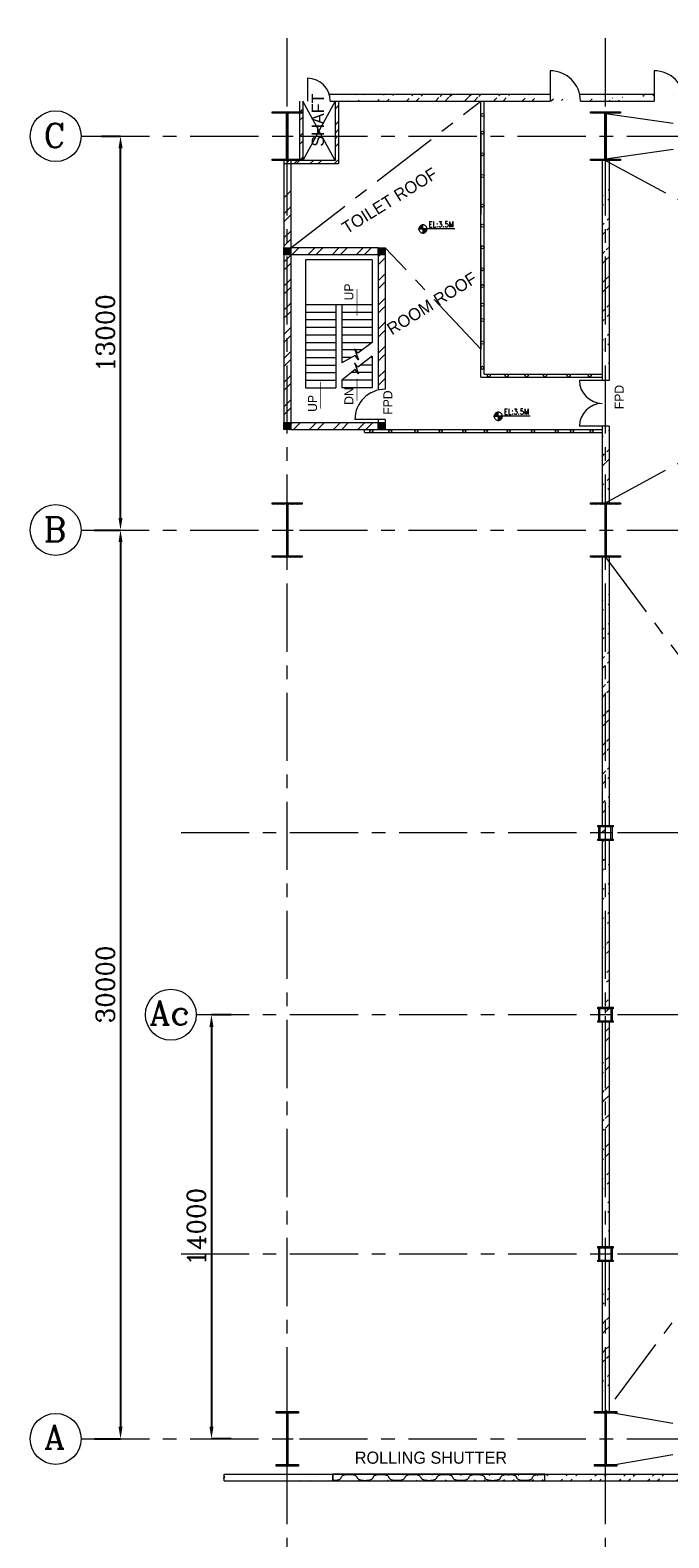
# Model space of a CAD drawing. Header units: inches. Extents: x 0 to 1545919, y -165762 to 23143738.
# Tile 5 of 131: x 104213 to 125281, y 49202 to 98969. Entities that reach past the tile are written whole.
import ezdxf

# ---------------------------------------------------------------- set-up
doc = ezdxf.new("R2010")
doc.units = ezdxf.units.IN
doc.header["$LTSCALE"] = 1800
doc.header["$MEASUREMENT"] = 0
doc.linetypes.add('CENTER', pattern=[2, 1.25, -0.25, 0.25, -0.25])
doc.linetypes.add('CENTER2', pattern=[1.125, 0.75, -0.125, 0.125, -0.125])
doc.layers.get('0').update_dxf_attribs({"color": 253, "lineweight": 5})
for name, color, linetype, lineweight in [('AUX COL', 1, 'Continuous', 18), ('CEN', 8, 'CENTER', 18), ('COL', 1, 'Continuous', 18), ('DIM', 4, 'Continuous', 18), ('DOOR', 235, 'Continuous', 13), ('GRID', 251, 'CENTER', 18), ('STAIR', 2, 'Continuous', 15), ('STEEL', 231, 'Continuous', 18), ('TEXT', 3, 'Continuous', 18), ('WALL', 6, 'Continuous', 18)]:
    doc.layers.add(name, color=color, linetype=linetype, lineweight=lineweight)
doc.styles.add('HTX11', font='O8111901')
doc.styles.add('HTX31', font='OLB21191')
doc.styles.add('ROMANC', font='ROMANC.SHX')
doc.styles.add('ROMANS', font='romans.shx')
doc.dimstyles.new('K2', dxfattribs={"dimtxt": 600, "dimasz": 400, "dimexe": 200, "dimexo": 200, "dimgap": 200, "dimtad": 1, "dimdec": 0, "dimzin": 0, "dimdsep": 46, "dimtxsty": 'ROMANC', "dimcen": 0.09, "dimclrd": 256, "dimclrt": 4, "dimadec": 0, "dimazin": 0, "dimtfac": 1, "dimtdec": 0, "dimtofl": 0, "dimtmove": 1, "dimatfit": 3, "dimfxl": 0.18, "dimtolj": 1, "dimtzin": 0, "dimarcsym": 0})
pattern_1 = [(45, (-278457.7, -2558.94), (-397.7476, 397.7476), []), (45, (-278192.53, -2558.94), (-397.7476, 397.7476), [])]

# ---------------------------------------------------------------- blocks, each defined once
blk = doc.blocks.new('A-ROW COLUMN')
at = {"layer": 'COL'}
h = blk.add_hatch(dxfattribs=at)
h.set_pattern_fill('ANSI31', color=256, scale=200, style=0)
h.set_pattern_definition([(45, (165226.353, 18853.894), (-17.67767, 17.67767), [])])
h.paths.add_polyline_path([(180799, 40890), (181539, 40890), (181539, 40840), (180799, 40840)])
h.paths.add_polyline_path([(181153, 42590), (181185, 42590), (181185, 40890), (181153, 40890)])
h.paths.add_polyline_path([(180799, 42640), (181539, 42640), (181539, 42590), (180799, 42590)])
blk.add_line((181169, 40840), (181169, 42640))
at = {"layer": 'CEN'}
for p, q in [((181169, 40840), (181169, 42640)), ((180977, 41740), (181360, 41740))]:
    blk.add_line(p, q, dxfattribs=at)
at = {"layer": 'COL'}
for points in [[(180799, 42640), (181539, 42640), (181539, 42590), (180799, 42590)], [(181153, 42590), (181185, 42590), (181185, 40890), (181153, 40890)], [(180799, 40890), (181539, 40890), (181539, 40840), (180799, 40840)]]:
    blk.add_lwpolyline(points, close=True, dxfattribs=at)
blk = doc.blocks.new('C-ROW COLUMN')
at = {"layer": 'COL'}
h = blk.add_hatch(dxfattribs=at)
h.set_pattern_fill('ANSI31', color=256, scale=200, style=0)
h.set_pattern_definition([(45, (-1315.907, -6.545), (-17.6776695, 17.6776695), [])])
h.paths.add_polyline_path([(77950, 120865), (76960, 120865), (76960, 120820), (77950, 120820)])
h.paths.add_polyline_path([(77478, 120820), (77433, 120820), (77433, 119310), (77478, 119310)])
h.paths.add_polyline_path([(77950, 119310), (76960, 119310), (76960, 119265), (77950, 119265)])
at = {"layer": 'CEN'}
for p, q in [((77455, 119265), (77455, 120865)), ((77264, 120065), (77647, 120065))]:
    blk.add_line(p, q, dxfattribs=at)
at = {"layer": 'COL'}
for points in [[(76960, 120865), (77950, 120865), (77950, 120820), (76960, 120820)], [(77433, 120820), (77478, 120820), (77478, 119310), (77433, 119310)], [(76960, 119310), (77950, 119310), (77950, 119265), (76960, 119265)]]:
    blk.add_lwpolyline(points, close=True, dxfattribs=at)
blk = doc.blocks.new('B-ROW COLUMN')
at = {"layer": 'COL'}
h = blk.add_hatch(dxfattribs=at)
h.set_pattern_fill('ANSI31', color=256, scale=200, style=0)
h.set_pattern_definition([(45, (155648.048, 63141.767), (-17.67767, 17.67767), [])])
h.paths.add_polyline_path([(171095, 85178), (172085, 85178), (172085, 85128), (171095, 85128)])
h.paths.add_polyline_path([(171574, 86878), (171606, 86878), (171606, 85178), (171574, 85178)])
h.paths.add_polyline_path([(171095, 86928), (172085, 86928), (172085, 86878), (171095, 86878)])
blk.add_line((171590, 85128), (171590, 86928))
at = {"layer": 'CEN'}
for p, q in [((171590, 85128), (171590, 86928)), ((171399, 86028), (171782, 86028))]:
    blk.add_line(p, q, dxfattribs=at)
at = {"layer": 'COL'}
for points in [[(171095, 86928), (172085, 86928), (172085, 86878), (171095, 86878)], [(171574, 86878), (171606, 86878), (171606, 85178), (171574, 85178)], [(171095, 85178), (172085, 85178), (172085, 85128), (171095, 85128)]]:
    blk.add_lwpolyline(points, close=True, dxfattribs=at)
blk = doc.blocks.new('*D714')
at = {"layer": 'DIM', "color": 0, "lineweight": -2, "transparency": 16777216}
for p, q in [((106338, 82469), (107193, 82469)), ((106338, 52469), (107193, 52469))]:
    blk.add_line(p, q, dxfattribs=at)
at = {"layer": 'DIM', "lineweight": -2, "transparency": 16777216}
blk.add_line((107193, 82069), (107193, 52869), dxfattribs=at)
at = {"layer": 'DIM', "transparency": 16777216}
for points in [[(107127, 82069), (107260, 82069), (107193, 82469)], [(107127, 52869), (107260, 52869), (107193, 52469)]]:
    blk.add_solid(points, dxfattribs=at)
at = {"layer": 'DIM', "color": 4, "transparency": 16777216, "insert": (106693, 67469), "char_height": 600, "attachment_point": 5, "rotation": 90, "style": 'ROMANC'}
blk.add_mtext('\\A1;30000', dxfattribs=at)
blk = doc.blocks.new('*D715')
at = {"layer": 'DIM', "color": 0, "lineweight": -2, "transparency": 16777216}
for p, q in [((106564, 95469), (107193, 95469)), ((106564, 82469), (107193, 82469))]:
    blk.add_line(p, q, dxfattribs=at)
at = {"layer": 'DIM', "lineweight": -2, "transparency": 16777216}
blk.add_line((107193, 82869), (107193, 95069), dxfattribs=at)
at = {"layer": 'DIM', "transparency": 16777216}
for points in [[(107127, 95069), (107260, 95069), (107193, 95469)], [(107127, 82869), (107260, 82869), (107193, 82469)]]:
    blk.add_solid(points, dxfattribs=at)
at = {"layer": 'DIM', "color": 4, "transparency": 16777216, "insert": (106693, 88969), "char_height": 600, "attachment_point": 5, "rotation": 90, "style": 'ROMANC'}
blk.add_mtext('\\A1;13000', dxfattribs=at)
blk = doc.blocks.new('*D716')
at = {"layer": 'DIM', "color": 0, "lineweight": -2, "transparency": 16777216}
for p, q in [((110844, 66469), (110193, 66469)), ((110844, 52469), (110193, 52469))]:
    blk.add_line(p, q, dxfattribs=at)
at = {"layer": 'DIM', "lineweight": -2, "transparency": 16777216}
blk.add_line((110193, 66069), (110193, 52869), dxfattribs=at)
at = {"layer": 'DIM', "transparency": 16777216}
for points in [[(110127, 66069), (110260, 66069), (110193, 66469)], [(110127, 52869), (110260, 52869), (110193, 52469)]]:
    blk.add_solid(points, dxfattribs=at)
at = {"layer": 'DIM', "color": 4, "transparency": 16777216, "insert": (109693, 59469), "char_height": 600, "attachment_point": 5, "rotation": 90, "style": 'ROMANC'}
blk.add_mtext('\\A1;14000', dxfattribs=at)

msp = doc.modelspace()

# ---------------------------------------------------------------- hatches: boundary and pattern name
h = msp.add_hatch()
h.set_pattern_fill('ANSI32', color=256, scale=1800, style=0)
h.set_pattern_definition([(45, (0, 1000), (-477.297, 477.297), []), (45, (318.2, 1000), (-477.297, 477.297), [])])
edge = h.paths.add_edge_path()
edge.add_line((125767.519, 96858.682), (165369.097, 96858.682))
edge.add_line((125794.328, 96628.682), (165369.097, 96628.682))
edge.add_line((122337.666, 96858.682), (124794.328, 96858.682))
edge.add_line((122364.476, 96628.682), (124794.328, 96628.682))
edge.add_line((114076.298, 96858.682), (121364.476, 96858.682))
edge.add_line((114112.435, 96628.682), (121364.476, 96628.682))
h = msp.add_hatch()
h.set_pattern_fill('ANSI32', color=256, scale=1800, style=0)
edge = h.paths.add_edge_path()
edge.add_line((123309.328, 94668.682), (123309.328, 87399.606))
edge.add_line((123079.328, 94668.682), (123079.328, 87399.606))
h = msp.add_hatch()
h.set_pattern_fill('ANSI32', color=256, scale=1800, style=0)
edge = h.paths.add_edge_path()
edge.add_line((123309.328, 85899.606), (123309.328, 83368.682))
edge.add_line((123079.328, 85899.606), (123079.328, 83368.682))
h = msp.add_hatch()
h.set_pattern_fill('ANSI32', color=256, scale=1800, style=0)
edge = h.paths.add_edge_path()
edge.add_line((123309.328, 66218.682), (123309.328, 58818.682))
edge.add_line((123079.328, 66218.682), (123079.328, 58818.682))
edge.add_line((123309.328, 72218.682), (123309.328, 66718.682))
edge.add_line((123079.328, 72218.682), (123079.328, 66718.682))
edge.add_line((123309.328, 81568.682), (123309.328, 72718.682))
edge.add_line((123079.328, 81568.682), (123079.328, 72718.682))
h = msp.add_hatch()
h.set_pattern_fill('ANSI32', color=256, scale=1800, style=0)
edge = h.paths.add_edge_path()
edge.add_line((123309.328, 58318.682), (123309.328, 53368.682))
edge.add_line((123079.328, 58318.682), (123079.328, 53368.682))
h = msp.add_hatch()
h.set_pattern_fill('ANSI32', color=256, scale=1800, style=0)
edge = h.paths.add_edge_path()
edge.add_line((110607.5, 51078.682), (157024.328, 51078.682))
edge.add_line((110607.5, 51308.682), (157024.328, 51308.682))
at = {"layer": 'COL'}
h = msp.add_hatch(dxfattribs=at)
h.set_pattern_fill('ANSI31', color=1, scale=250, angle=180, style=0)
h.set_pattern_definition([(225, (109229.328, 86433.682), (22.09709, -22.09709), [])])
h.paths.add_polyline_path([(112809.328, 91553.682), (112809.328, 91783.682), (112579.328, 91783.682), (112579.328, 91553.682)])
h = msp.add_hatch(dxfattribs=at)
h.set_pattern_fill('ANSI31', color=1, scale=250, angle=180, style=0)
h.set_pattern_definition([(225, (112344.328, 86433.682), (22.09709, -22.09709), [])])
h.paths.add_polyline_path([(115924.328, 91553.682), (115924.328, 91783.682), (115694.328, 91783.682), (115694.328, 91553.682)])
h = msp.add_hatch(dxfattribs=at)
h.set_pattern_fill('ANSI31', color=1, scale=250, angle=180, style=0)
h.set_pattern_definition([(225, (109229.328, 80663.682), (22.09709, -22.09709), [])])
h.paths.add_polyline_path([(112809.328, 85783.682), (112809.328, 86013.682), (112579.328, 86013.682), (112579.328, 85783.682)])
h = msp.add_hatch(dxfattribs=at)
h.set_pattern_fill('ANSI31', color=1, scale=250, angle=180, style=0)
h.set_pattern_definition([(225, (112344.328, 80663.682), (22.09709, -22.09709), [])])
h.paths.add_polyline_path([(115924.328, 85783.682), (115924.328, 86013.682), (115694.328, 86013.682), (115694.328, 85783.682)])
at = {"layer": 'WALL', "linetype": 'Continuous'}
h = msp.add_hatch(dxfattribs=at)
h.set_pattern_fill('ANSI32', color=9, scale=1500, angle=360, style=0)
h.set_pattern_definition(pattern_1)
h.paths.add_polyline_path([(113209.328, 95468.682), (113094.328, 95468.682), (113094.328, 94668.682), (112694.328, 94668.682), (112694.328, 94553.682), (113209.328, 94553.682)])
h.paths.add_polyline_path([(113209.328, 96628.682), (113094.328, 96628.682), (113094.328, 95468.682), (113209.328, 95468.682)])
h = msp.add_hatch(dxfattribs=at)
h.set_pattern_fill('ANSI32', color=9, scale=1500, angle=360, style=0)
h.set_pattern_definition(pattern_1)
h.paths.add_polyline_path([(114384.328, 95468.682), (114269.328, 95468.682)])
h.paths.add_polyline_path([(114384.328, 96628.682), (114269.328, 96628.682), (114269.328, 95468.682), (114384.328, 95468.682)])
h = msp.add_hatch(dxfattribs=at)
h.set_pattern_fill('ANSI32', color=9, scale=1500, angle=360, style=0)
h.set_pattern_definition([(45, (0, 1000), (-397.7476, 397.7476), []), (45, (265.17, 1000), (-397.7476, 397.7476), [])])
h.paths.add_polyline_path([(112694.328, 94668.682), (112694.328, 94553.682), (114384.328, 94553.682), (114384.328, 95468.682), (114269.328, 95468.682), (114269.328, 94668.682)])
h = msp.add_hatch(dxfattribs=at)
h.set_pattern_fill('ANSI32', color=9, scale=1500, angle=360, style=0)
h.set_pattern_definition([(45, (-279727.7, -3478.94), (-397.7476, 397.7476), []), (45, (-279462.53, -3478.94), (-397.7476, 397.7476), [])])
h.paths.add_polyline_path([(112809.328, 93668.682), (112579.328, 93668.682), (112579.328, 85783.682), (112809.328, 85783.682)])
h = msp.add_hatch(dxfattribs=at)
h.set_pattern_fill('ANSI32', color=9, scale=1500, angle=360, style=0)
h.set_pattern_definition([(45, (-278457.7, -3558.94), (-397.7476, 397.7476), []), (45, (-278192.53, -3558.94), (-397.7476, 397.7476), [])])
h.paths.add_polyline_path([(115694.328, 91783.682), (112809.328, 91783.682), (112809.328, 91553.682), (115694.328, 91553.682)])
h = msp.add_hatch(dxfattribs=at)
h.set_pattern_fill('ANSI32', color=9, scale=1500, angle=360, style=0)
h.set_pattern_definition([(45, (108962.54, 85550.1), (-397.748, 397.748), []), (45, (109227.7, 85550.1), (-397.748, 397.748), [])])
edge = h.paths.add_edge_path()
edge.add_arc((115924.337, 85883.673), 1141.751, 90.0004462, 101.621923, ccw=False)
edge.add_line((115924.328, 87025.425), (115924.328, 91553.682))
edge.add_line((115924.328, 91553.682), (115694.328, 91553.682))
edge.add_line((115694.328, 91553.682), (115694.328, 87002.017))
h = msp.add_hatch(dxfattribs=at)
h.set_pattern_fill('ANSI32', color=9, scale=1500, angle=360, style=0)
h.set_pattern_definition([(45, (109447.54, 85780.1), (-397.75, 397.75), []), (45, (109712.7, 85780.1), (-397.75, 397.75), [])])
h.paths.add_polyline_path([(115694.328, 86013.682), (112809.328, 86013.682), (112809.328, 85783.682), (115694.328, 85783.682)])

# ---------------------------------------------------------------- linework, layer by layer
at = {"color": 2, "linetype": 'CENTER2', "ltscale": 0.15}
for p, q in [((123194.328, 72218.682), (123194.328, 72718.682)), ((123419.328, 72468.682), (122969.328, 72468.682)), ((123194.328, 66218.682), (123194.328, 66718.682)), ((123419.328, 66468.682), (122969.328, 66468.682)), ((123194.328, 58318.682), (123194.328, 58818.682)), ((123419.328, 58568.682), (122969.328, 58568.682))]:
    msp.add_line(p, q, dxfattribs=at)
msp.add_lwpolyline([(110607.5, 51078.682), (110607.5, 51174.516), (110584.5, 51174.516), (110630.5, 51212.849), (110607.5, 51212.849), (110607.5, 51308.682)])
for centre, radius in [((105053.987, 95468.682), 840.342), ((105053.987, 95468.682), 840.342), ((119134.328, 96167.735), 50), ((119134.328, 95589.166), 50), ((119134.328, 94872.776), 50), ((119134.328, 94156.386), 50), ((119134.328, 93178.492), 50), ((119134.328, 92516.602), 50), ((119134.328, 91795.092), 50), ((119134.328, 91078.711), 50), ((119134.328, 90520.562), 50), ((119134.328, 89907.959), 50), ((119134.328, 89401.905), 50), ((119134.328, 88653.168), 50), ((119134.328, 87822.751), 50), ((119341.507, 87568.682), 50), ((119931.502, 87568.682), 50), ((120593.477, 87568.682), 50), ((121196.347, 87568.682), 50), ((121976.532, 87568.682), 50), ((122673.97, 87568.682), 50), ((115467.464, 85733.682), 50), ((116089.194, 85733.682), 50), ((116952.303, 85733.682), 50), ((117756.896, 85733.682), 50), ((118530.16, 85733.682), 50), ((119244.054, 85733.682), 50), ((119993.056, 85733.682), 50), ((120800.574, 85733.682), 50), ((121584.686, 85733.682), 50), ((122087.923, 85733.682), 50), ((122731.597, 85733.682), 50), ((105053.139, 82468.682), 840.342), ((105053.139, 82468.682), 840.342), ((108853.139, 66468.682), 840.342), ((108853.139, 66468.682), 840.342), ((105053.987, 52468.682), 840.342), ((105053.987, 52468.682), 840.342)]:
    msp.add_circle(centre, radius)
at = {"layer": 'AUX COL'}
for p, q in [((122969.328, 72268.682), (122969.328, 72668.682)), ((123019.328, 72268.682), (123019.328, 72668.682)), ((123369.328, 72268.682), (123369.328, 72668.682)), ((123419.328, 72268.682), (123419.328, 72668.682)), ((122969.328, 66268.682), (122969.328, 66668.682)), ((123009.328, 66268.682), (123009.328, 66668.682)), ((123379.328, 66268.682), (123379.328, 66668.682)), ((123419.328, 66268.682), (123419.328, 66668.682)), ((122969.328, 58368.682), (122969.328, 58768.682)), ((123009.328, 58368.682), (123009.328, 58768.682)), ((123379.328, 58368.682), (123379.328, 58768.682)), ((123419.328, 58368.682), (123419.328, 58768.682))]:
    msp.add_line(p, q, dxfattribs=at)
for points in [[(122944.328, 72718.682), (123444.328, 72718.682), (123444.328, 72668.682), (122944.328, 72668.682)], [(122944.328, 72268.682), (123444.328, 72268.682), (123444.328, 72218.682), (122944.328, 72218.682)], [(122944.328, 66718.682), (123444.328, 66718.682), (123444.328, 66668.682), (122944.328, 66668.682)], [(122944.328, 66268.682), (123444.328, 66268.682), (123444.328, 66218.682), (122944.328, 66218.682)], [(122944.328, 58818.682), (123444.328, 58818.682), (123444.328, 58768.682), (122944.328, 58768.682)], [(122944.328, 58368.682), (123444.328, 58368.682), (123444.328, 58318.682), (122944.328, 58318.682)]]:
    msp.add_lwpolyline(points, close=True, dxfattribs=at)
at = {"layer": 'CEN'}
for p, q in [((112809.328, 91783.682), (119084.328, 96628.682)), ((114269.328, 96628.682), (113209.328, 94668.682)), ((114269.328, 94668.682), (113209.328, 96628.682)), ((123194.328, 94718.682), (133694.328, 96218.682)), ((123194.328, 96218.682), (133694.328, 94718.682)), ((123194.328, 83368.682), (144079.328, 94668.682)), ((123194.328, 94668.682), (144194.328, 83368.682)), ((119084.328, 88438.682), (115924.328, 91783.682)), ((144194.328, 81568.682), (123194.328, 53368.682)), ((123194.328, 81568.682), (144194.328, 53368.682)), ((123194.328, 51568.682), (133694.328, 53368.682)), ((123194.328, 53368.682), (133694.328, 51568.682))]:
    msp.add_line(p, q, dxfattribs=at)
at = {"layer": 'COL'}
for points in [[(112579.328, 91783.682), (112809.328, 91783.682), (112809.328, 91553.682), (112579.328, 91553.682)], [(115694.328, 91783.682), (115924.328, 91783.682), (115924.328, 91553.682), (115694.328, 91553.682)], [(112579.328, 86013.682), (112809.328, 86013.682), (112809.328, 85783.682), (112579.328, 85783.682)], [(115694.328, 86013.682), (115924.328, 86013.682), (115924.328, 85783.682), (115694.328, 85783.682)]]:
    msp.add_lwpolyline(points, close=True, dxfattribs=at)
at = {"layer": 'DOOR'}
for centre, radius, start, end in [((121364.476, 96628.682), 1000, 0, 90), ((124794.328, 96628.682), 1000, 0, 90), ((113362.435, 96628.682), 750, 0, 90), ((115924.328, 86113.682), 1000, 90, 180), ((123100.734, 87421.011), 771.703, 181.5894973, 268.4105027), ((123100.734, 85878.2), 771.703, 91.5894973, 178.4105027)]:
    msp.add_arc(centre, radius, start, end, dxfattribs=at)
at = {"layer": 'GRID'}
for p, q in [((112694.328, 35249.687), (112694.328, 98968.682)), ((123194.328, 35249.687), (123194.328, 98968.682)), ((105894.328, 95468.682), (165432.788, 95468.682)), ((105893.481, 82468.682), (165432.788, 82468.682)), ((165432.788, 72468.682), (109194.328, 72468.682)), ((165432.788, 66468.682), (109693.481, 66468.682)), ((165432.788, 58568.682), (109194.328, 58568.682)), ((105894.328, 52468.682), (165432.788, 52468.682))]:
    msp.add_line(p, q, dxfattribs=at)
at = {"layer": 'STAIR', "linetype": 'Continuous'}
for p, q in [((113294.328, 91383.682), (113294.328, 87163.682)), ((115494.328, 91383.682), (113294.328, 91383.682)), ((115494.328, 91383.682), (115494.328, 88663.682)), ((113294.311, 89913.682), (114294.328, 89913.682)), ((113294.311, 89663.682), (114294.328, 89663.682)), ((114294.328, 89913.682), (114294.328, 87163.682)), ((114294.328, 89913.682), (114494.328, 89913.682)), ((114494.328, 89913.682), (115494.328, 89913.682)), ((114494.328, 89913.682), (114494.328, 87989.53)), ((114494.328, 89663.682), (115494.328, 89663.682)), ((113294.311, 89413.682), (114294.328, 89413.682)), ((113294.311, 89163.682), (114294.328, 89163.682)), ((114494.328, 89413.682), (115494.328, 89413.682)), ((114494.328, 89163.682), (115494.328, 89163.682)), ((113294.311, 88913.682), (114294.328, 88913.682)), ((113294.311, 88663.682), (114294.328, 88663.682)), ((114494.328, 88913.682), (115494.328, 88913.682)), ((114494.328, 88663.682), (115494.328, 88663.682)), ((113294.311, 88413.682), (114294.328, 88413.682)), ((113294.311, 88163.682), (114294.328, 88163.682)), ((115166.184, 88413.682), (114494.328, 88413.682)), ((114808.134, 88163.682), (114494.328, 88163.682)), ((115494.328, 88163.682), (115433.606, 88163.682)), ((115494.328, 88211.603), (115494.328, 87163.682)), ((113294.311, 87913.682), (114294.328, 87913.682)), ((113294.311, 87663.682), (114294.328, 87663.682)), ((115494.328, 87663.682), (114803.27, 87663.682)), ((115494.328, 87913.682), (115116.818, 87913.682)), ((113294.311, 87413.682), (114294.328, 87413.682)), ((113294.311, 87163.682), (114294.328, 87163.682)), ((115494.328, 87413.682), (114494.328, 87413.682)), ((114494.328, 87413.682), (114494.328, 87163.682)), ((115494.328, 87163.682), (114494.328, 87163.682))]:
    msp.add_line(p, q, dxfattribs=at)
at = {"layer": 'STAIR', "linetype": 'Continuous', "flags": 128}
for points in [[(114994.328, 89515.665, 0, 150, 0), (114994.328, 89870.357, 25, 25, 0), (114994.328, 90428.997, 25, 25, 0)], [(113794.32, 87387.278, 0, 150, 0), (113794.32, 87032.586, 25, 25, 0), (113794.32, 86473.946, 25, 25, 0)], [(114994.328, 87493.324, 0, 150, 0), (114994.328, 87138.632, 25, 25, 0), (114994.328, 86741.754, 25, 25, 0)]]:
    msp.add_lwpolyline(points, format="xyseb", dxfattribs=at)
for points in [[(115494.328, 88663.682), (115026.559, 88307.307), (114915.87, 88447.567), (115041.579, 88091.548), (114930.89, 88231.808), (114494.328, 87989.53)], [(115494.328, 88211.603), (115026.559, 87842.453), (114915.87, 87982.713), (115041.579, 87626.694), (114930.89, 87766.954), (114494.328, 87413.682)]]:
    msp.add_lwpolyline(points, dxfattribs=at)
at = {"layer": 'STEEL'}
msp.add_line((114194.328, 51078.682), (114194.328, 51308.682), dxfattribs=at)
at = {"layer": 'STEEL', "flags": 128}
msp.add_lwpolyline([(114194.328, 51078.682), (121194.328, 51078.682), (121194.328, 51308.682), (114194.328, 51308.682)], close=True, dxfattribs=at)
for points in [[(114997.398, 51193.082), (114994.798, 51206.082), (114986.598, 51219.482), (114971.998, 51232.982), (114950.598, 51245.982), (114922.498, 51257.982), (114888.198, 51268.482), (114848.398, 51276.782), (114804.498, 51282.582), (114757.998, 51285.582), (114710.598, 51285.582), (114664.098, 51282.582), (114620.098, 51276.782), (114580.398, 51268.482), (114545.998, 51257.982), (114517.898, 51245.982), (114496.598, 51232.982), (114481.998, 51219.482), (114473.698, 51206.082), (114471.198, 51193.082)], [(116049.598, 51193.082), (116049.598, 51193.182), (116049.598, 51193.182), (116049.598, 51193.182), (116049.598, 51193.182), (116049.598, 51193.182), (116049.598, 51193.182), (116049.598, 51193.182), (116044.898, 51210.682), (116030.298, 51228.082), (116005.998, 51244.382), (115972.598, 51258.782), (115931.698, 51270.582), (115885.398, 51279.182), (115836.198, 51284.382), (115786.598, 51285.982), (115736.898, 51284.382), (115687.698, 51279.182), (115641.398, 51270.582), (115600.498, 51258.782), (115567.098, 51244.382), (115542.798, 51228.082), (115528.198, 51210.682), (115523.498, 51193.182), (115523.498, 51193.182), (115523.498, 51193.182), (115523.498, 51193.182), (115523.498, 51193.182), (115523.498, 51193.182), (115523.498, 51193.182), (115523.498, 51193.082)], [(117102.098, 51193.082), (117099.498, 51206.082), (117091.298, 51219.482), (117076.698, 51232.982), (117055.298, 51245.982), (117027.198, 51257.982), (116992.898, 51268.482), (116953.098, 51276.782), (116909.198, 51282.582), (116862.698, 51285.582), (116815.298, 51285.582), (116768.798, 51282.582), (116724.798, 51276.782), (116685.098, 51268.482), (116650.698, 51257.982), (116622.598, 51245.982), (116601.298, 51232.982), (116586.698, 51219.482), (116578.398, 51206.082), (116575.898, 51193.082)], [(118154.298, 51193.182), (118154.298, 51193.282), (118154.298, 51193.282), (118154.298, 51193.282), (118154.298, 51193.282), (118154.298, 51193.282), (118154.298, 51193.282), (118154.298, 51193.282), (118149.598, 51210.782), (118134.998, 51228.182), (118110.698, 51244.482), (118077.298, 51258.882), (118036.398, 51270.682), (117990.098, 51279.282), (117940.898, 51284.482), (117891.298, 51286.082), (117841.598, 51284.482), (117792.398, 51279.282), (117746.098, 51270.682), (117705.198, 51258.882), (117671.798, 51244.482), (117647.498, 51228.182), (117632.898, 51210.782), (117628.198, 51193.282), (117628.198, 51193.282), (117628.198, 51193.282), (117628.198, 51193.282), (117628.198, 51193.282), (117628.198, 51193.282), (117628.198, 51193.282), (117628.198, 51193.182)], [(119206.798, 51193.182), (119204.198, 51206.182), (119195.998, 51219.582), (119181.398, 51233.082), (119159.998, 51246.082), (119131.898, 51258.082), (119097.598, 51268.582), (119057.798, 51276.882), (119013.898, 51282.682), (118967.398, 51285.682), (118919.998, 51285.682), (118873.498, 51282.682), (118829.498, 51276.882), (118789.798, 51268.582), (118755.398, 51258.082), (118727.298, 51246.082), (118705.998, 51233.082), (118691.398, 51219.582), (118683.098, 51206.182), (118680.598, 51193.182)], [(120258.998, 51193.182), (120258.998, 51193.282), (120258.998, 51193.282), (120258.998, 51193.282), (120258.998, 51193.282), (120258.998, 51193.282), (120258.998, 51193.282), (120258.998, 51193.282), (120254.298, 51210.782), (120239.698, 51228.182), (120215.398, 51244.482), (120181.998, 51258.882), (120141.098, 51270.682), (120094.798, 51279.282), (120045.598, 51284.482), (119995.998, 51286.082), (119946.298, 51284.482), (119897.098, 51279.282), (119850.798, 51270.682), (119809.898, 51258.882), (119776.498, 51244.482), (119752.198, 51228.182), (119737.598, 51210.782), (119732.898, 51193.282), (119732.898, 51193.282), (119732.898, 51193.282), (119732.898, 51193.282), (119732.898, 51193.282), (119732.898, 51193.282), (119732.898, 51193.282), (119732.898, 51193.182)], [(121194.328, 51270.244), (121162.498, 51276.882), (121118.598, 51282.682), (121072.098, 51285.682), (121024.698, 51285.682), (120978.198, 51282.682), (120934.198, 51276.882), (120894.498, 51268.582), (120860.098, 51258.082), (120831.998, 51246.082), (120810.698, 51233.082), (120796.098, 51219.582), (120787.798, 51206.182), (120785.298, 51193.182)], [(114194.328, 51100.682), (114231.698, 51100.682), (114278.298, 51103.682), (114322.198, 51109.482), (114361.898, 51117.782), (114396.298, 51128.282), (114424.398, 51140.282), (114445.698, 51153.282), (114460.298, 51166.782), (114468.598, 51180.182), (114471.198, 51193.082)], [(114997.398, 51193.082), (114997.398, 51193.082), (114997.398, 51193.082), (114997.398, 51193.082), (114997.398, 51193.082), (114997.398, 51193.082), (114997.398, 51193.082), (114997.398, 51193.082), (115002.098, 51175.582), (115016.698, 51158.282), (115041.098, 51141.882), (115074.498, 51127.482), (115115.298, 51115.682), (115161.598, 51107.082), (115210.798, 51101.982), (115260.498, 51100.282), (115310.098, 51101.982), (115359.298, 51107.082), (115405.598, 51115.682), (115446.498, 51127.482), (115479.898, 51141.882), (115504.298, 51158.282), (115518.798, 51175.582), (115523.498, 51193.082)], [(116049.598, 51193.082), (116052.198, 51180.182), (116060.398, 51166.782), (116075.098, 51153.282), (116096.398, 51140.282), (116124.498, 51128.282), (116158.898, 51117.782), (116198.598, 51109.482), (116242.498, 51103.682), (116288.998, 51100.682), (116336.398, 51100.682), (116382.998, 51103.682), (116426.898, 51109.482), (116466.598, 51117.782), (116500.998, 51128.282), (116529.098, 51140.282), (116550.398, 51153.282), (116564.998, 51166.782), (116573.298, 51180.182), (116575.898, 51193.082)], [(117102.098, 51193.082), (117102.098, 51193.082), (117102.098, 51193.082), (117102.098, 51193.082), (117102.098, 51193.082), (117102.098, 51193.082), (117102.098, 51193.082), (117102.098, 51193.082), (117106.798, 51175.582), (117121.398, 51158.282), (117145.798, 51141.882), (117179.198, 51127.482), (117219.998, 51115.682), (117266.298, 51107.082), (117315.498, 51101.982), (117365.198, 51100.282), (117414.798, 51101.982), (117463.998, 51107.082), (117510.298, 51115.682), (117551.198, 51127.482), (117584.598, 51141.882), (117608.998, 51158.282), (117623.498, 51175.582), (117628.198, 51193.082)], [(118154.298, 51193.182), (118156.898, 51180.282), (118165.098, 51166.882), (118179.798, 51153.382), (118201.098, 51140.382), (118229.198, 51128.382), (118263.598, 51117.882), (118303.298, 51109.582), (118347.198, 51103.782), (118393.698, 51100.782), (118441.098, 51100.782), (118487.698, 51103.782), (118531.598, 51109.582), (118571.298, 51117.882), (118605.698, 51128.382), (118633.798, 51140.382), (118655.098, 51153.382), (118669.698, 51166.882), (118677.998, 51180.282), (118680.598, 51193.182)], [(119206.798, 51193.182), (119206.798, 51193.182), (119206.798, 51193.182), (119206.798, 51193.182), (119206.798, 51193.182), (119206.798, 51193.182), (119206.798, 51193.182), (119206.798, 51193.182), (119211.498, 51175.682), (119226.098, 51158.382), (119250.498, 51141.982), (119283.898, 51127.582), (119324.698, 51115.782), (119370.998, 51107.182), (119420.198, 51102.082), (119469.898, 51100.382), (119519.498, 51102.082), (119568.698, 51107.182), (119614.998, 51115.782), (119655.898, 51127.582), (119689.298, 51141.982), (119713.698, 51158.382), (119728.198, 51175.682), (119732.898, 51193.182)], [(120258.998, 51193.182), (120261.598, 51180.282), (120269.798, 51166.882), (120284.498, 51153.382), (120305.798, 51140.382), (120333.898, 51128.382), (120368.298, 51117.882), (120407.998, 51109.582), (120451.898, 51103.782), (120498.398, 51100.782), (120545.798, 51100.782), (120592.398, 51103.782), (120636.298, 51109.582), (120675.998, 51117.882), (120710.398, 51128.382), (120738.498, 51140.382), (120759.798, 51153.382), (120774.398, 51166.882), (120782.698, 51180.282), (120785.298, 51193.182)]]:
    msp.add_lwpolyline(points, dxfattribs=at)
at = {"layer": 'TEXT', "color": 3, "flags": 128}
for points in [[(117010.583, 92406.537), (117169.829, 92406.537)], [(117034.829, 92407.887), (117169.829, 92407.887)], [(117035.639, 92421.387), (117169.829, 92421.387)], [(117037.853, 92434.887), (117169.829, 92434.887)], [(117041.471, 92448.387), (117169.829, 92448.387)], [(117046.709, 92461.887), (117169.829, 92461.887)], [(117053.675, 92475.387), (117169.829, 92475.387)], [(117062.855, 92488.887), (117169.829, 92488.887)], [(117074.735, 92502.387), (117169.829, 92502.387)], [(117090.611, 92515.887), (117169.829, 92515.887)], [(117113.777, 92529.387), (117169.829, 92529.387)], [(117169.829, 92406.537), (117169.829, 92565.081)], [(118224.926, 92406.537), (117169.829, 92406.537)], [(117169.829, 92406.537), (117169.829, 92249.775)], [(117304.829, 92405.241), (117169.829, 92405.241)], [(117304.019, 92391.741), (117169.829, 92391.741)], [(117301.859, 92378.241), (117169.829, 92378.241)], [(117298.187, 92364.741), (117169.829, 92364.741)], [(117293.003, 92351.241), (117169.829, 92351.241)], [(117285.983, 92337.741), (117169.829, 92337.741)], [(117276.857, 92324.241), (117169.829, 92324.241)], [(117264.923, 92310.741), (117169.829, 92310.741)], [(117249.047, 92297.241), (117169.829, 92297.241)], [(117225.881, 92283.741), (117169.829, 92283.741)], [(119495.254, 86223.536), (119654.5, 86223.536)], [(119519.5, 86224.886), (119654.5, 86224.886)], [(119520.31, 86238.386), (119654.5, 86238.386)], [(119522.524, 86251.886), (119654.5, 86251.886)], [(119526.142, 86265.386), (119654.5, 86265.386)], [(119531.38, 86278.886), (119654.5, 86278.886)], [(119538.346, 86292.386), (119654.5, 86292.386)], [(119547.526, 86305.886), (119654.5, 86305.886)], [(119559.406, 86319.386), (119654.5, 86319.386)], [(119575.282, 86332.886), (119654.5, 86332.886)], [(119598.448, 86346.386), (119654.5, 86346.386)], [(119654.5, 86223.536), (119654.5, 86382.08)], [(120709.597, 86223.536), (119654.5, 86223.536)], [(119654.5, 86223.536), (119654.5, 86066.774)], [(119789.5, 86222.24), (119654.5, 86222.24)], [(119788.69, 86208.74), (119654.5, 86208.74)], [(119786.53, 86195.24), (119654.5, 86195.24)], [(119782.858, 86181.74), (119654.5, 86181.74)], [(119777.674, 86168.24), (119654.5, 86168.24)], [(119770.654, 86154.74), (119654.5, 86154.74)], [(119761.528, 86141.24), (119654.5, 86141.24)], [(119749.594, 86127.74), (119654.5, 86127.74)], [(119733.718, 86114.24), (119654.5, 86114.24)], [(119710.552, 86100.74), (119654.5, 86100.74)]]:
    msp.add_lwpolyline(points, dxfattribs=at)
for points in [[(117169.829, 92541.537, 0.414246), (117034.829, 92406.537)], [(117034.829, 92406.537, 0.414221), (117169.829, 92271.537)], [(117304.829, 92406.537, 0.414258), (117169.829, 92541.537)], [(117169.829, 92271.537, 0.414246), (117304.829, 92406.537)], [(119654.5, 86358.536, 0.414246), (119519.5, 86223.536)], [(119519.5, 86223.536, 0.414221), (119654.5, 86088.536)], [(119789.5, 86223.536, 0.414258), (119654.5, 86358.536)], [(119654.5, 86088.536, 0.414246), (119789.5, 86223.536)]]:
    msp.add_lwpolyline(points, format="xyb", dxfattribs=at)
at = {"layer": 'WALL'}
for p, q in [((121364.476, 97628.682), (121364.476, 96628.682)), ((124794.328, 97628.682), (124794.328, 96628.682)), ((113362.435, 97378.682), (113362.435, 96628.682)), ((113094.328, 96628.682), (113094.328, 94668.682)), ((113209.328, 96628.682), (113209.328, 94668.682)), ((114076.298, 96858.682), (121364.476, 96858.682)), ((114112.435, 96628.682), (121364.476, 96628.682)), ((114269.328, 96628.682), (114269.328, 94668.682)), ((114384.328, 96628.682), (114384.328, 94553.682)), ((119084.328, 87518.682), (119084.328, 96628.682)), ((119184.328, 87618.682), (119184.328, 96628.682)), ((122337.666, 96858.682), (124794.328, 96858.682)), ((122364.476, 96628.682), (124794.328, 96628.682)), ((112294.328, 96268.682), (113094.328, 96268.682)), ((119084.328, 95528.682), (119084.328, 92883.682)), ((112579.328, 94668.682), (112579.328, 85783.682)), ((114269.328, 94668.682), (112579.328, 94668.682)), ((112809.328, 94668.682), (112809.328, 85783.682)), ((123079.328, 94668.682), (123079.328, 87399.606)), ((123309.328, 94668.682), (123309.328, 87399.606)), ((114384.328, 94553.682), (112579.328, 94553.682)), ((115694.328, 91783.682), (112809.328, 91783.682)), ((119084.328, 91883.682), (119084.328, 91553.682)), ((119084.328, 91883.682), (119084.328, 91553.682)), ((115694.328, 91553.682), (112809.328, 91553.682)), ((115694.328, 91553.682), (115694.328, 87086.873)), ((115924.328, 91553.682), (115924.328, 87113.682)), ((119084.328, 91553.682), (119084.328, 88438.682)), ((119084.328, 91553.682), (119084.328, 88438.682)), ((119184.328, 87618.682), (123079.328, 87618.682)), ((119084.328, 87518.682), (123079.328, 87518.682)), ((123309.328, 87399.606), (122329.328, 87399.606)), ((115694.328, 86113.682), (115694.328, 86013.682)), ((115924.328, 86113.682), (115924.328, 86013.682)), ((115239.328, 85783.682), (123079.328, 85783.682)), ((115239.328, 85683.682), (115239.328, 85783.682)), ((115239.328, 85683.682), (123079.328, 85683.682)), ((123309.328, 85899.606), (122329.328, 85899.606)), ((123079.328, 85899.606), (123079.328, 83368.682)), ((123309.328, 85899.606), (123309.328, 83368.682)), ((123079.328, 81568.682), (123079.328, 72718.682)), ((123309.328, 81568.682), (123309.328, 72718.682)), ((123079.328, 72218.682), (123079.328, 66718.682)), ((123309.328, 72218.682), (123309.328, 66718.682)), ((123079.328, 66218.682), (123079.328, 58818.682)), ((123309.328, 66218.682), (123309.328, 58818.682)), ((123079.328, 58318.682), (123079.328, 53368.682)), ((123309.328, 58318.682), (123309.328, 53368.682)), ((110607.5, 51308.682), (157024.328, 51308.682)), ((110607.5, 51078.682), (157024.328, 51078.682))]:
    msp.add_line(p, q, dxfattribs=at)
at = {"layer": 'WALL', "flags": 128}
for points in [[(115924.328, 86113.682), (114924.328, 86113.682)], [(112809.328, 86013.682), (115694.328, 86013.682)], [(112809.328, 85783.682), (115694.328, 85783.682)]]:
    msp.add_lwpolyline(points, dxfattribs=at)

# ---------------------------------------------------------------- block references
for name, p in [('C-ROW COLUMN', (35238.889, -24596.467)), ('C-ROW COLUMN', (45738.889, -24596.467)), ('B-ROW COLUMN', (-58895.898, -3558.944)), ('B-ROW COLUMN', (-48395.898, -3558.944))]:
    msp.add_blockref(name, p)
at = {"layer": 'COL'}
for p in [(-68474.203, 10728.929), (-57974.203, 10728.929)]:
    msp.add_blockref('A-ROW COLUMN', p, dxfattribs=at)

# ---------------------------------------------------------------- texts
at = {"layer": 'TEXT', "linetype": 'Continuous', "style": 'HTX11'}
for s, height, rotation, p in [('SHAFT', 400, 90, (113902.337, 95123.682)), ('TOILET ROOF', 400, 32, (114660.521, 92229.074)), ('UP', 300, 90, (114875.052, 90048.303)), ('ROOM ROOF', 400, 32, (116144.427, 88889.655)), ('DN', 300, 90, (114875.052, 86600.522)), ('FPD', 300, 90, (123794.007, 86456.765)), ('UP', 300, 90, (113675.043, 86368.324)), ('FPD', 300, 90, (116159.488, 86273.866))]:
    msp.add_text(s, height=height, rotation=rotation, dxfattribs=at).set_placement(p)
at = {"layer": 'TEXT'}
for s, height, style, p in [('C', 800, 'ROMANC', (104656.246, 95092.623)), ('B', 800, 'ROMANC', (104655.398, 82092.623)), ('Ac', 800, 'ROMANC', (108144.374, 66135.374)), ('A', 800, 'ROMANC', (104673.034, 52135.374)), ('ROLLING SHUTTER', 400, 'HTX31', (114921.146, 51649.166))]:
    msp.add_text(s, height=height, dxfattribs=dict(at, style=style)).set_placement(p)
at = {"layer": 'TEXT', "color": 3, "style": 'ROMANS', "width": 0.85}
for p in [(117355.224, 92469.168), (119839.895, 86286.167)]:
    msp.add_text('EL:3.5M', height=180, dxfattribs=at).set_placement(p)

# ---------------------------------------------------------------- dimensions: what is measured, and where the dimension line sits
at = {"layer": 'DIM'}
for base, p1, p2, picture, middle in [((107193.481, 95468.682), (106563.843, 82468.682), (106563.843, 95468.682), '*D715', (106693.481, 88968.682)), ((107193.481, 52468.682), (106338.197, 82468.682), (106338.197, 52468.682), '*D714', (106693.481, 67468.682)), ((110193.481, 52468.682), (110844.402, 66468.682), (110844.402, 52468.682), '*D716', (109693.481, 59468.682))]:
    dim = msp.add_linear_dim(base=base, p1=p1, p2=p2, angle=90, dimstyle='K2', override={"dimexe": 0, "dimexo": 0, "dimtmove": 0}, dxfattribs=at)
    dim.commit()
    dim.dimension.update_dxf_attribs({"geometry": picture, "text_midpoint": middle})

doc.saveas('drawing.dxf')
